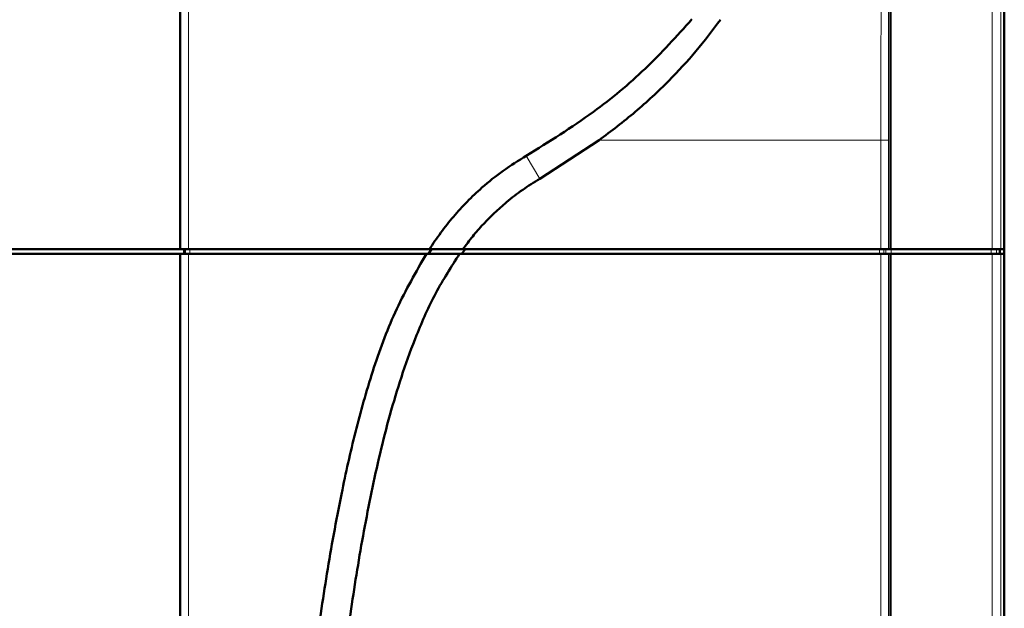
# Model space of a CAD drawing. Header units: millimetres. Extents: x 0 to 840, y 0 to 594.
# Tile 4 of 16: x 160 to 271, y 340 to 406. Entities that reach past the tile are written whole.
import ezdxf

# ---------------------------------------------------------------- set-up
doc = ezdxf.new("R2010")
doc.units = ezdxf.units.MM
doc.header["$LTSCALE"] = 2
doc.linetypes.add('SLD-Сплошная', pattern=[0])

msp = doc.modelspace()

# ---------------------------------------------------------------- linework, layer by layer
at = {"color": 7, "linetype": 'SLD-Сплошная', "lineweight": 50}
for p, q in [((270.76, 477.91), (270.76, 380.41)), ((178.16, 380.41), (178.16, 429.9)), ((257.96, 429.9), (257.96, 380.41)), ((225.23, 392.66), (218.57, 388.32)), ((106.14, 380.41), (178.16, 380.41)), ((178.16, 379.91), (106.14, 379.91)), ((178.16, 380.41), (178.27, 380.41)), ((178.16, 202.32), (178.16, 379.91)), ((178.16, 379.91), (178.27, 379.91)), ((179.12, 380.41), (178.27, 380.41)), ((179.12, 379.91), (178.27, 379.91)), ((178.64, 380.41), (178.64, 379.91)), ((206.16, 380.41), (179.12, 380.41)), ((179.12, 379.91), (205.84, 379.91)), ((206.09, 379.91), (206.41, 380.41)), ((209.57, 379.91), (256.89, 379.91)), ((210.19, 380.41), (209.83, 379.91)), ((256.89, 380.41), (209.93, 380.41)), ((256.89, 380.41), (257.74, 380.41)), ((257.74, 379.91), (256.89, 379.91)), ((257.96, 380.41), (257.74, 380.41)), ((257.74, 379.91), (257.96, 379.91)), ((257.96, 380.41), (269.38, 380.41)), ((257.96, 379.91), (257.96, 202.32)), ((257.96, 379.91), (269.38, 379.91)), ((270.38, 380.41), (269.38, 380.41)), ((270.38, 379.91), (269.38, 379.91)), ((270.26, 379.91), (270.26, 380.41)), ((270.76, 380.41), (270.38, 380.41)), ((270.38, 379.91), (270.76, 379.91)), ((270.76, 379.91), (270.76, 380.41)), ((270.76, 379.91), (270.76, 249.91))]:
    msp.add_line(p, q, dxfattribs=at)
at = {"color": 8, "linetype": 'SLD-Сплошная', "lineweight": 18}
for p, q in [((269.38, 380.41), (269.38, 477.53)), ((270.38, 380.41), (270.38, 477.53)), ((178.27, 380.41), (178.27, 429.02)), ((179.12, 380.41), (179.12, 428.9)), ((256.89, 380.41), (256.89, 392.66)), ((257.74, 392.66), (256.89, 392.66)), ((257.74, 392.66), (257.74, 380.41)), ((217.06, 390.91), (218.57, 388.32)), ((178.27, 202.44), (178.27, 379.91)), ((178.77, 380.41), (178.77, 379.91)), ((179.12, 379.91), (179.12, 202.44)), ((179.27, 380.41), (179.27, 379.91)), ((256.73, 380.41), (256.73, 379.91)), ((256.89, 202.54), (256.89, 379.91)), ((257.24, 380.41), (257.24, 379.91)), ((257.46, 379.91), (257.46, 380.41)), ((257.74, 379.91), (257.74, 202.54)), ((258.05, 380.41), (258.05, 379.91)), ((269.28, 379.91), (269.28, 380.41)), ((269.38, 204.29), (269.38, 379.91)), ((269.88, 379.91), (269.88, 380.41)), ((270.38, 204.29), (270.38, 379.91))]:
    msp.add_line(p, q, dxfattribs=at)
for points, knots in [([(256.95, 428.57), (256.94, 422.6), (256.91, 410.64), (256.9, 398.66), (256.89, 392.66)], [0, 0, 0, 0, 0.499661, 1, 1, 1, 1]), ([(257.8, 428.67), (257.8, 427.98), (257.79, 426.3), (257.79, 423.69), (257.78, 420.56), (257.77, 417.38), (257.76, 413.87), (257.75, 409.5), (257.75, 404.23), (257.74, 398.34), (257.74, 394.52), (257.74, 392.66)], [0, 0, 0, 0, 0.057019, 0.140411, 0.217883, 0.31816, 0.405693, 0.510086, 0.682284, 0.845002, 1, 1, 1, 1])]:
    msp.add_open_spline(points, degree=3, knots=knots, dxfattribs=at)
at = {"color": 7, "linetype": 'SLD-Сплошная', "lineweight": 50}
for points, knots in [([(217.06, 390.91), (219.61, 392.5), (224.31, 395.42), (230.55, 400.59), (233.96, 404.36), (235.67, 406.25)], [0, 0, 0, 0, 0.371945, 0.683883, 1, 1, 1, 1]), ([(238.89, 406.21), (237.99, 405.02), (236.17, 402.62), (232.96, 399.17), (229.35, 395.78), (226.61, 393.7), (225.23, 392.66)], [0, 0, 0, 0, 0.232771, 0.466974, 0.732556, 1, 1, 1, 1]), ([(206.16, 380.41), (206.58, 381.04), (207.44, 382.3), (208.86, 384.09), (210.4, 385.78), (212.24, 387.53), (214.44, 389.3), (216.18, 390.37), (217.06, 390.91)], [0, 0, 0, 0, 0.149156, 0.298879, 0.44806, 0.598003, 0.797983, 1, 1, 1, 1]), ([(218.57, 388.32), (217.92, 387.92), (216.63, 387.13), (214.96, 385.83), (213.49, 384.53), (212.22, 383.24), (211.02, 381.87), (210.29, 380.9), (209.93, 380.41)], [0, 0, 0, 0, 0.192014, 0.385345, 0.537465, 0.69023, 0.844837, 1, 1, 1, 1]), ([(185.11, 202.5), (185.24, 205.92), (185.85, 223), (186.82, 246.93), (188.21, 274.25), (189.47, 294.74), (191.08, 315.19), (192.85, 331.8), (194.7, 344.52), (196.22, 352.77), (197.91, 360.32), (199.86, 367.14), (202.33, 373.79), (204.67, 377.87), (205.84, 379.91)], [0, 0, 0, 0, 0.0570797, 0.2854009, 0.3995612, 0.5137413, 0.6279152, 0.7420935, 0.7923309, 0.8425602, 0.8819673, 0.9215222, 0.9608728, 1, 1, 1, 1]), ([(209.57, 379.91), (208.64, 378.46), (206.78, 375.54), (204.18, 369.65), (201.76, 362.36), (199.72, 353.68), (198.1, 344.94), (196.39, 333.24), (194.76, 318.54), (192.83, 294.97), (191.18, 266.8), (189.71, 234.05), (188.95, 213.09), (188.58, 202.62)], [0, 0, 0, 0, 0.028786, 0.057609, 0.107192, 0.156838, 0.20619, 0.255551, 0.354226, 0.452916, 0.650156, 0.825071, 1, 1, 1, 1]), ([(205.84, 379.91), (206.45, 379.91), (207.69, 379.91), (208.94, 379.91), (209.57, 379.91)], [0, 0, 0, 0, 0.499984, 1, 1, 1, 1]), ([(207.68, 379.91), (207.58, 379.91), (207.04, 379.91), (206.52, 379.91), (206.09, 379.91)], [0, 0, 0, 0, 0.194229, 1, 1, 1, 1]), ([(209.93, 380.41), (209.29, 380.41), (208.03, 380.41), (206.78, 380.41), (206.16, 380.41)], [0, 0, 0, 0, 0.499977, 1, 1, 1, 1])]:
    msp.add_open_spline(points, degree=3, knots=knots, dxfattribs=at)
at = {"color": 8, "linetype": 'SLD-Сплошная', "lineweight": 18}
msp.add_open_spline([(256.89, 392.66), (251.64, 392.66), (241.13, 392.66), (230.53, 392.66), (225.23, 392.66)], degree=3, dxfattribs=at)

doc.saveas('drawing.dxf')
